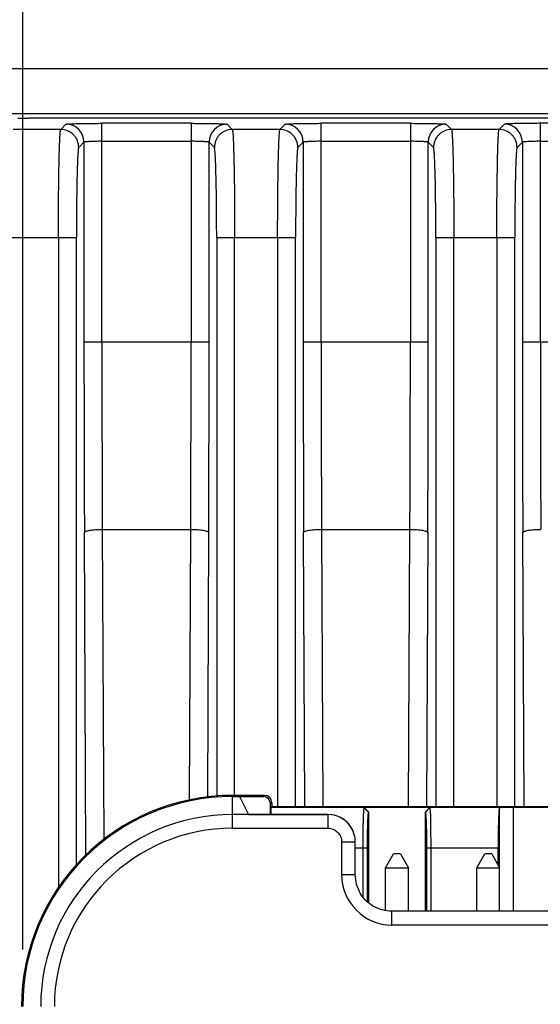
# Model space of a CAD drawing. Header units: inches. Extents: x 0 to 34, y 0 to 22.
# Tile 10 of 50: x 5.1 to 5.7, y 8.8 to 9.8. Entities that reach past the tile are written whole.
import ezdxf

# ---------------------------------------------------------------- set-up
doc = ezdxf.new("R2010")
doc.units = ezdxf.units.IN
doc.header["$LTSCALE"] = 1.87
doc.header["$MEASUREMENT"] = 0
doc.layers.get('0').update_dxf_attribs({"linetype": 'CONTINUOUS'})
doc.layers.add('DIMENSIONS', color=7, linetype='CONTINUOUS')
doc.styles.get("Standard").update_dxf_attribs({"font": 'txt', "width": 0.8})
doc.dimstyles.new('DIMSTYLE_1', dxfattribs={"dimtxt": 0.125, "dimasz": 0.18, "dimexe": 0.18, "dimexo": 0.0625, "dimgap": 0.09, "dimtad": 0, "dimtih": 1, "dimtoh": 1, "dimdec": 1, "dimdsep": 46, "dimtxsty": 'STANDARD', "dimblk": '_FILLED', "dimblk1": '_FILLED', "dimblk2": '_FILLED', "dimcen": 0.09, "dimadec": 0, "dimazin": 0, "dimtp": 0.1, "dimtm": 0.1, "dimtfac": 1, "dimtdec": 1, "dimtofl": 0, "dimtmove": 0, "dimatfit": 3, "dimldrblk": '_FILLED', "dimfxl": 1, "dimtolj": 1, "dimarcsym": 0})

# ---------------------------------------------------------------- blocks, each defined once
blk = doc.blocks.new('_FILLED')
at = {"color": 0, "linetype": 'BYBLOCK'}
blk.add_solid([(0, 0), (-1, 0.1736), (-1, -0.1736)], dxfattribs=at)
blk = doc.blocks.new('*D21')
at = {"layer": 'DIMENSIONS', "color": 2, "linetype": 'CONTINUOUS'}
for p, q in [((6.1345, 9.7858), (2.2098, 9.7858)), ((2.3348, 9.7858), (2.3348, 8.5133)), ((2.3348, 6.4338), (2.3348, 7.8571)), ((5.0303, 6.4338), (2.2098, 6.4338))]:
    blk.add_line(p, q, dxfattribs=at)
at = {"layer": 'DIMENSIONS', "color": 2, "linetype": 'CONTINUOUS', "xscale": 0.18, "yscale": 0.18, "zscale": 0.18}
for p, rotation in [((2.3348, 9.7858), 90), ((2.3348, 6.4338), 270)]:
    blk.add_blockref('_FILLED', p, dxfattribs=dict(at, rotation=rotation))
at = {"layer": 'DIMENSIONS', "color": 2, "linetype": 'CONTINUOUS', "insert": (2.3348, 8.4508), "char_height": 0.125, "width": 0.6, "attachment_point": 2, "line_spacing_factor": 0.9}
blk.add_mtext('85.7\\P[3.37]\\PMAX', dxfattribs=at)
blk = doc.blocks.new('*D22')
at = {"layer": 'DIMENSIONS', "color": 2, "linetype": 'CONTINUOUS'}
for p, q in [((5.1048, 8.8213), (5.1048, 11.084)), ((6.3248, 8.8213), (6.3248, 11.084)), ((5.1048, 10.959), (5.3523, 10.959)), ((6.3248, 10.959), (6.0773, 10.959))]:
    blk.add_line(p, q, dxfattribs=at)
at = {"layer": 'DIMENSIONS', "color": 2, "linetype": 'CONTINUOUS', "xscale": 0.18, "yscale": 0.18, "zscale": 0.18, "rotation": 180}
blk.add_blockref('_FILLED', (5.1048, 10.959), dxfattribs=at)
at = {"layer": 'DIMENSIONS', "color": 2, "linetype": 'CONTINUOUS', "xscale": 0.18, "yscale": 0.18, "zscale": 0.18}
blk.add_blockref('_FILLED', (6.3248, 10.959), dxfattribs=at)
at = {"layer": 'DIMENSIONS', "color": 2, "linetype": 'CONTINUOUS', "insert": (5.5148, 11.0215), "char_height": 0.125, "width": 0.6, "attachment_point": 2, "line_spacing_factor": 0.9}
blk.add_mtext('31\\P[1.22]', dxfattribs=at)
blk = doc.blocks.new('*D23')
at = {"layer": 'DIMENSIONS', "color": 2, "linetype": 'CONTINUOUS'}
for p, q in [((4.6675, 9.6381), (4.6675, 11.834)), ((6.7622, 9.6381), (6.7622, 11.834)), ((4.6675, 11.709), (5.3523, 11.709)), ((6.7622, 11.709), (6.0773, 11.709))]:
    blk.add_line(p, q, dxfattribs=at)
at = {"layer": 'DIMENSIONS', "color": 2, "linetype": 'CONTINUOUS', "xscale": 0.18, "yscale": 0.18, "zscale": 0.18, "rotation": 180}
blk.add_blockref('_FILLED', (4.6675, 11.709), dxfattribs=at)
at = {"layer": 'DIMENSIONS', "color": 2, "linetype": 'CONTINUOUS', "xscale": 0.18, "yscale": 0.18, "zscale": 0.18}
blk.add_blockref('_FILLED', (6.7622, 11.709), dxfattribs=at)
at = {"layer": 'DIMENSIONS', "color": 2, "linetype": 'CONTINUOUS', "insert": (5.6148, 11.7715), "char_height": 0.125, "width": 0.6, "attachment_point": 2, "line_spacing_factor": 0.9}
blk.add_mtext('53.2\\P[2.09]', dxfattribs=at)

msp = doc.modelspace()

# ---------------------------------------------------------------- linework, layer by layer
at = {"color": 7, "linetype": 'CONTINUOUS'}
for p, q in [((6.1388, 9.7366), (4.9983, 9.7366)), ((6.0867, 9.7318), (5.1112, 9.7318)), ((5.1464, 9.7195), (5.0943, 9.7195)), ((5.1464, 9.7195), (5.1522, 9.7252)), ((5.1916, 9.4866), (5.1916, 9.7263)), ((5.2893, 9.7263), (5.1916, 9.7263)), ((5.2893, 9.7263), (5.2893, 9.4866)), ((5.3287, 9.7252), (5.3344, 9.7195)), ((5.3866, 9.7195), (5.3344, 9.7195)), ((5.3866, 9.7195), (5.3924, 9.7252)), ((5.4317, 9.4866), (5.4317, 9.7263)), ((5.5295, 9.7263), (5.4317, 9.7263)), ((5.5295, 9.7263), (5.5295, 9.4866)), ((5.5688, 9.7252), (5.5746, 9.7195)), ((5.6268, 9.7195), (5.5746, 9.7195)), ((5.6268, 9.7195), (5.6325, 9.7252)), ((5.6719, 9.4866), (5.6719, 9.7263)), ((5.7578, 9.7263), (5.6719, 9.7263)), ((5.1719, 9.7056), (5.1661, 9.6998)), ((5.1719, 9.7056), (5.1719, 9.4866)), ((5.1916, 9.7066), (5.2893, 9.7066)), ((5.309, 9.4866), (5.309, 9.7056)), ((5.3148, 9.6998), (5.309, 9.7056)), ((5.412, 9.7056), (5.4063, 9.6998)), ((5.412, 9.7056), (5.412, 9.4866)), ((5.4317, 9.7066), (5.5295, 9.7066)), ((5.5491, 9.4866), (5.5491, 9.7056)), ((5.5549, 9.6998), (5.5491, 9.7056)), ((5.6522, 9.7056), (5.6464, 9.6998)), ((5.6522, 9.7056), (5.6522, 9.4866)), ((5.6719, 9.7066), (5.7578, 9.7066)), ((5.0771, 9.6014), (5.1636, 9.6014)), ((5.1439, 9.6014), (5.1439, 8.8894)), ((5.1636, 8.9142), (5.1636, 9.6014)), ((5.3173, 9.6014), (5.3173, 8.9893)), ((5.3173, 9.6014), (5.4038, 9.6014)), ((5.3369, 8.9901), (5.3369, 9.6014)), ((5.3841, 9.6014), (5.3841, 8.9781)), ((5.4038, 8.9781), (5.4038, 9.6014)), ((5.5574, 9.6014), (5.5574, 8.9781)), ((5.5574, 9.6014), (5.6439, 9.6014)), ((5.5771, 8.9781), (5.5771, 9.6014)), ((5.6242, 9.6014), (5.6242, 8.9781)), ((5.6439, 8.9781), (5.6439, 9.6014)), ((5.309, 9.4866), (5.1719, 9.4866)), ((5.5491, 9.4866), (5.412, 9.4866)), ((5.7775, 9.4866), (5.6522, 9.4866)), ((5.174, 8.9249), (5.1724, 9.2781)), ((5.192, 9.2815), (5.1936, 8.9419)), ((5.192, 9.2815), (5.2888, 9.2815)), ((5.2875, 8.9851), (5.2888, 9.2815)), ((5.3085, 9.2781), (5.3072, 8.9884)), ((5.4139, 8.9781), (5.4125, 9.2781)), ((5.4322, 9.2815), (5.4336, 8.9781)), ((5.4322, 9.2815), (5.529, 9.2815)), ((5.5276, 8.9781), (5.529, 9.2815)), ((5.5487, 9.2781), (5.5473, 8.9781)), ((5.6541, 8.9781), (5.6527, 9.2781)), ((5.3348, 8.9541), (5.3348, 8.9901)), ((5.3697, 8.9901), (5.3348, 8.9901)), ((5.3348, 8.9888), (5.3683, 8.9888)), ((5.3424, 8.9888), (5.3522, 8.9691)), ((5.3683, 8.9888), (5.3697, 8.9901)), ((5.3777, 8.9821), (5.3763, 8.9808)), ((5.3763, 8.9691), (5.3763, 8.9808)), ((5.3763, 8.9768), (5.3777, 8.9781)), ((5.4787, 8.9768), (5.3764, 8.9768)), ((5.3777, 8.9821), (5.3777, 8.9781)), ((5.3777, 8.9781), (6.052, 8.9781)), ((5.479, 8.9769), (5.4787, 8.9768)), ((5.4787, 8.9768), (5.4839, 8.9715)), ((5.479, 8.9769), (5.4841, 8.9716)), ((5.5507, 8.9769), (5.479, 8.9769)), ((5.5456, 8.9716), (5.5507, 8.9769)), ((5.5458, 8.9715), (5.551, 8.9768)), ((5.551, 8.9768), (5.5507, 8.9769)), ((5.6296, 8.9768), (5.551, 8.9768)), ((5.6268, 8.9758), (5.6268, 8.9118)), ((5.6424, 8.8632), (5.6424, 8.9769)), ((5.7873, 8.9769), (5.6424, 8.9769)), ((5.4392, 8.9691), (5.3348, 8.9691)), ((5.3522, 8.9691), (5.4392, 8.9691)), ((5.4392, 8.9691), (5.4392, 8.9541)), ((5.4839, 8.9715), (5.4841, 8.9716)), ((5.4841, 8.872), (5.4841, 8.9716)), ((5.5456, 8.9716), (5.5456, 8.8632)), ((5.5456, 8.9716), (5.5458, 8.9715)), ((5.3348, 8.9541), (5.4392, 8.9541)), ((5.466, 8.9525), (5.4661, 8.9525)), ((5.4664, 8.9516), (5.466, 8.9525)), ((5.4542, 8.9391), (5.4542, 8.9031)), ((5.4542, 8.9391), (5.4692, 8.9391)), ((5.4692, 8.9031), (5.4692, 8.9391)), ((5.4692, 8.9328), (5.4825, 8.9328)), ((5.4774, 8.9328), (5.4774, 8.879)), ((5.4825, 8.8734), (5.4825, 8.9328)), ((5.5472, 8.9328), (5.5472, 8.8632)), ((5.5472, 8.9328), (5.6256, 8.9328)), ((5.5523, 8.8632), (5.5523, 8.9328)), ((5.6256, 8.9139), (5.6256, 8.9328)), ((5.5023, 8.9109), (5.511, 8.9259)), ((5.5187, 8.9259), (5.511, 8.9259)), ((5.5187, 8.9259), (5.5273, 8.9109)), ((5.6023, 8.9109), (5.611, 8.9259)), ((5.6187, 8.9259), (5.611, 8.9259)), ((5.6187, 8.9259), (5.6273, 8.9109)), ((5.5023, 8.8638), (5.5023, 8.9109)), ((5.5023, 8.9109), (5.5273, 8.9109)), ((5.5273, 8.8632), (5.5273, 8.9109)), ((5.6023, 8.8632), (5.6023, 8.9109)), ((5.6023, 8.9109), (5.6273, 8.9109)), ((5.6273, 8.8632), (5.6273, 8.9109)), ((5.4692, 8.9031), (5.4542, 8.9031)), ((5.5092, 8.8482), (5.5092, 8.8632)), ((5.9205, 8.8632), (5.5092, 8.8632)), ((5.5092, 8.8482), (5.9205, 8.8482))]:
    msp.add_line(p, q, dxfattribs=at)
for points in [[(5.4692, 8.9391), (5.4692, 8.9408), (5.469, 8.943), (5.4686, 8.9452), (5.468, 8.9474), (5.4673, 8.9496), (5.4664, 8.9516)], [(5.5092, 8.8632), (5.5068, 8.8632), (5.5041, 8.8635), (5.5014, 8.8639), (5.4987, 8.8646), (5.496, 8.8654), (5.4934, 8.8664), (5.4909, 8.8676), (5.4885, 8.8689), (5.4862, 8.8704), (5.484, 8.8721), (5.4819, 8.8739), (5.48, 8.8758), (5.4782, 8.8779), (5.4765, 8.8801), (5.475, 8.8824), (5.4737, 8.8848), (5.4725, 8.8873), (5.4715, 8.8899), (5.4706, 8.8926), (5.47, 8.8953), (5.4696, 8.898), (5.4693, 8.9007), (5.4692, 8.9031)]]:
    msp.add_lwpolyline(points, dxfattribs=at)
for centre, radius, start, end in [((5.1522, 9.7056), 0.0197, 0.0472, 89.9528), ((5.3287, 9.7056), 0.0197, 90.0471, 179.9529), ((5.3923, 9.7056), 0.0197, 0.0472, 89.9528), ((5.5688, 9.7056), 0.0197, 90.0471, 179.9529), ((5.6325, 9.7056), 0.0197, 0.0472, 89.9528), ((50.2464, 9.4856), 45.0745, 179.99874, 180.26379), ((49.0715, 9.4863), 43.88, 179.99955, 180.26735), ((-38.2559, 9.4855), 43.5452, 359.73162, 0.00148), ((-40.1113, 9.4864), 45.4203, 359.73722, 0.00025), ((50.4866, 9.4856), 45.0745, 179.99874, 180.26379), ((49.3117, 9.4863), 43.88, 179.99955, 180.26735), ((-38.0157, 9.4855), 43.5452, 359.73162, 0.00148), ((-39.8712, 9.4864), 45.4203, 359.73722, 0.00025), ((50.7267, 9.4856), 45.0745, 179.99874, 180.26379), ((49.5519, 9.4863), 43.88, 179.99955, 180.26735), ((5.3348, 8.7588), 0.2313, 90, 180), ((5.3348, 8.7588), 0.23, 90, 180), ((5.3348, 8.7588), 0.2103, 90, 180), ((5.4392, 8.9391), 0.03, 26.5469, 89.9869), ((5.4392, 8.9391), 0.03, 38.3723, 90.0174), ((5.3348, 8.7588), 0.1953, 90, 180), ((5.4392, 8.9391), 0.03, 37.825, 38.3724), ((5.4392, 8.9391), 0.03, 34.2611, 37.8244), ((5.4392, 8.9391), 0.03, 26.8675, 34.2609), ((5.4392, 8.9391), 0.03, 26.621, 26.8676), ((5.5092, 8.9031), 0.055, 179.9998, 270.0002)]:
    msp.add_arc(centre, radius, start, end, dxfattribs=at)
for centre, major_axis, ratio, start_param, end_param in [((5.1112, 9.7321), (0.0118, 0), 0.026186, -3.141593, -1.570796), ((5.3683, 8.9808), (0.00566, 0.00566), 0.999695, -0.785246, 0.785246), ((5.3697, 8.9821), (-0.00566, -0.00566), 0.999695, 2.356347, 3.926839), ((5.6271, 8.9328), (0, 0.044), 0.034921, 0.20785, 1.570796), ((5.6424, 8.9766), (0.0156, 0), 0.017455, 1.570796, 2.538911)]:
    msp.add_ellipse(centre, major_axis=major_axis, ratio=ratio, start_param=start_param, end_param=end_param, dxfattribs=at)
for points, knots in [([(5.1439, 9.6014), (5.1439, 9.609), (5.144, 9.6238), (5.1441, 9.6421), (5.1442, 9.6561), (5.1443, 9.6659), (5.1445, 9.6751), (5.1446, 9.6836), (5.1448, 9.6913), (5.145, 9.6982), (5.1452, 9.7042), (5.1454, 9.7087), (5.1456, 9.7117), (5.1457, 9.7136), (5.1458, 9.7152), (5.1459, 9.7166), (5.146, 9.7177), (5.1462, 9.7185), (5.1463, 9.7191), (5.1464, 9.7194), (5.1464, 9.7195), (5.1464, 9.7195)], [0, 0, 0, 0, 0.191805, 0.376473, 0.463952, 0.547127, 0.625241, 0.697534, 0.763289, 0.821953, 0.873011, 0.915953, 0.934228, 0.950322, 0.964213, 0.975878, 0.985296, 0.992451, 0.997335, 0.998935, 1, 1, 1, 1]), ([(5.1661, 9.6998), (5.1661, 9.7023), (5.1654, 9.7061), (5.163, 9.7107), (5.1604, 9.7138), (5.1573, 9.7164), (5.1527, 9.7188), (5.1489, 9.7195), (5.1464, 9.7195)], [0, 0, 0, 0, 0.239462, 0.368441, 0.5, 0.631559, 0.760538, 1, 1, 1, 1]), ([(5.1522, 9.7252), (5.1522, 9.7253), (5.1523, 9.7253), (5.1525, 9.7254), (5.1528, 9.7254), (5.1531, 9.7255), (5.1536, 9.7255), (5.1544, 9.7256), (5.1556, 9.7256), (5.1573, 9.7257), (5.1593, 9.7258), (5.1616, 9.7259), (5.1642, 9.726), (5.167, 9.726), (5.1712, 9.7261), (5.1769, 9.7262), (5.1841, 9.7262), (5.189, 9.7263), (5.1916, 9.7263)], [0, 0, 0, 0, 0.002545, 0.007376, 0.014534, 0.024014, 0.035782, 0.04979, 0.084341, 0.127282, 0.178233, 0.236807, 0.302532, 0.374834, 0.452986, 0.62368, 0.808228, 1, 1, 1, 1]), ([(5.2893, 9.7263), (5.2918, 9.7263), (5.2968, 9.7262), (5.304, 9.7262), (5.3096, 9.7261), (5.3139, 9.726), (5.3167, 9.726), (5.3193, 9.7259), (5.3216, 9.7258), (5.3236, 9.7257), (5.3253, 9.7256), (5.3265, 9.7256), (5.3273, 9.7255), (5.3277, 9.7255), (5.3281, 9.7254), (5.3284, 9.7254), (5.3285, 9.7253), (5.3286, 9.7253), (5.3287, 9.7252)], [0, 0, 0, 0, 0.191772, 0.37632, 0.547014, 0.625166, 0.697468, 0.763193, 0.821767, 0.872718, 0.915659, 0.95021, 0.964218, 0.975985, 0.985466, 0.992623, 0.997455, 1, 1, 1, 1]), ([(5.3344, 9.7195), (5.332, 9.7195), (5.3281, 9.7188), (5.3236, 9.7164), (5.3204, 9.7138), (5.3179, 9.7107), (5.3155, 9.7061), (5.3148, 9.7023), (5.3148, 9.6998)], [0, 0, 0, 0, 0.239462, 0.368441, 0.5, 0.631559, 0.760538, 1, 1, 1, 1]), ([(5.3344, 9.7195), (5.3345, 9.7195), (5.3345, 9.7194), (5.3346, 9.7191), (5.3347, 9.7185), (5.3348, 9.7177), (5.3349, 9.7166), (5.3351, 9.7152), (5.3352, 9.7136), (5.3353, 9.7117), (5.3355, 9.7087), (5.3356, 9.7042), (5.3358, 9.6982), (5.336, 9.6913), (5.3362, 9.6836), (5.3364, 9.6751), (5.3365, 9.6659), (5.3367, 9.6561), (5.3368, 9.6421), (5.3369, 9.6238), (5.3369, 9.609), (5.3369, 9.6014)], [0, 0, 0, 0, 0.001065, 0.002665, 0.007549, 0.014704, 0.024122, 0.035787, 0.049678, 0.065772, 0.084047, 0.126989, 0.178047, 0.236711, 0.302466, 0.37476, 0.452873, 0.536048, 0.623527, 0.808195, 1, 1, 1, 1]), ([(5.3841, 9.6014), (5.3841, 9.609), (5.3841, 9.6238), (5.3842, 9.6421), (5.3844, 9.6561), (5.3845, 9.6659), (5.3846, 9.6751), (5.3848, 9.6836), (5.385, 9.6913), (5.3852, 9.6982), (5.3854, 9.7042), (5.3856, 9.7087), (5.3857, 9.7117), (5.3859, 9.7136), (5.386, 9.7152), (5.3861, 9.7166), (5.3862, 9.7177), (5.3863, 9.7185), (5.3864, 9.7191), (5.3865, 9.7194), (5.3866, 9.7195), (5.3866, 9.7195)], [0, 0, 0, 0, 0.191805, 0.376473, 0.463952, 0.547127, 0.62524, 0.697534, 0.763289, 0.821953, 0.873011, 0.915953, 0.934228, 0.950322, 0.964213, 0.975878, 0.985296, 0.992451, 0.997335, 0.998935, 1, 1, 1, 1]), ([(5.4063, 9.6998), (5.4063, 9.7023), (5.4055, 9.7061), (5.4031, 9.7107), (5.4006, 9.7138), (5.3974, 9.7164), (5.3929, 9.7188), (5.3891, 9.7195), (5.3866, 9.7195)], [0, 0, 0, 0, 0.239462, 0.36844, 0.5, 0.631559, 0.760538, 1, 1, 1, 1]), ([(5.3924, 9.7252), (5.3924, 9.7253), (5.3925, 9.7253), (5.3927, 9.7254), (5.3929, 9.7254), (5.3933, 9.7255), (5.3938, 9.7255), (5.3946, 9.7256), (5.3958, 9.7256), (5.3974, 9.7257), (5.3994, 9.7258), (5.4017, 9.7259), (5.4043, 9.726), (5.4072, 9.726), (5.4114, 9.7261), (5.4171, 9.7262), (5.4243, 9.7262), (5.4292, 9.7263), (5.4317, 9.7263)], [0, 0, 0, 0, 0.002545, 0.007376, 0.014534, 0.024014, 0.035782, 0.04979, 0.084341, 0.127282, 0.178233, 0.236807, 0.302532, 0.374834, 0.452986, 0.62368, 0.808228, 1, 1, 1, 1]), ([(5.5295, 9.7263), (5.532, 9.7263), (5.5369, 9.7262), (5.5441, 9.7262), (5.5498, 9.7261), (5.554, 9.726), (5.5569, 9.726), (5.5594, 9.7259), (5.5617, 9.7258), (5.5637, 9.7257), (5.5654, 9.7256), (5.5666, 9.7256), (5.5674, 9.7255), (5.5679, 9.7255), (5.5682, 9.7254), (5.5685, 9.7254), (5.5687, 9.7253), (5.5688, 9.7253), (5.5688, 9.7252)], [0, 0, 0, 0, 0.191772, 0.37632, 0.547014, 0.625166, 0.697468, 0.763193, 0.821767, 0.872718, 0.915659, 0.95021, 0.964218, 0.975985, 0.985466, 0.992623, 0.997455, 1, 1, 1, 1]), ([(5.5746, 9.7195), (5.5721, 9.7195), (5.5683, 9.7188), (5.5637, 9.7164), (5.5606, 9.7138), (5.558, 9.7107), (5.5556, 9.7061), (5.5549, 9.7023), (5.5549, 9.6998)], [0, 0, 0, 0, 0.239462, 0.368441, 0.5, 0.631559, 0.760538, 1, 1, 1, 1]), ([(5.5746, 9.7195), (5.5746, 9.7195), (5.5747, 9.7194), (5.5748, 9.7191), (5.5749, 9.7185), (5.575, 9.7177), (5.5751, 9.7166), (5.5752, 9.7152), (5.5753, 9.7136), (5.5754, 9.7117), (5.5756, 9.7087), (5.5758, 9.7042), (5.576, 9.6982), (5.5762, 9.6913), (5.5764, 9.6836), (5.5765, 9.6751), (5.5767, 9.6659), (5.5768, 9.6561), (5.577, 9.6421), (5.5771, 9.6238), (5.5771, 9.609), (5.5771, 9.6014)], [0, 0, 0, 0, 0.001065, 0.002665, 0.007549, 0.014704, 0.024122, 0.035787, 0.049678, 0.065772, 0.084047, 0.126989, 0.178047, 0.236711, 0.302466, 0.37476, 0.452873, 0.536048, 0.623527, 0.808195, 1, 1, 1, 1]), ([(5.6242, 9.6014), (5.6242, 9.609), (5.6243, 9.6238), (5.6244, 9.6421), (5.6245, 9.6561), (5.6247, 9.6659), (5.6248, 9.6751), (5.625, 9.6836), (5.6251, 9.6913), (5.6253, 9.6982), (5.6255, 9.7042), (5.6257, 9.7087), (5.6259, 9.7117), (5.626, 9.7136), (5.6261, 9.7152), (5.6262, 9.7166), (5.6264, 9.7177), (5.6265, 9.7185), (5.6266, 9.7191), (5.6267, 9.7194), (5.6267, 9.7195), (5.6268, 9.7195)], [0, 0, 0, 0, 0.191805, 0.376473, 0.463952, 0.547127, 0.625241, 0.697534, 0.763289, 0.821953, 0.873011, 0.915953, 0.934228, 0.950322, 0.964213, 0.975878, 0.985296, 0.992451, 0.997335, 0.998935, 1, 1, 1, 1]), ([(5.6464, 9.6998), (5.6464, 9.7023), (5.6457, 9.7061), (5.6433, 9.7107), (5.6408, 9.7138), (5.6376, 9.7164), (5.633, 9.7188), (5.6292, 9.7195), (5.6268, 9.7195)], [0, 0, 0, 0, 0.239462, 0.368441, 0.5, 0.631559, 0.760538, 1, 1, 1, 1]), ([(5.6719, 9.7263), (5.6694, 9.7263), (5.6644, 9.7262), (5.6572, 9.7262), (5.6515, 9.7261), (5.6473, 9.726), (5.6445, 9.726), (5.6419, 9.7259), (5.6396, 9.7258), (5.6376, 9.7257), (5.6359, 9.7256), (5.6347, 9.7256), (5.6339, 9.7255), (5.6335, 9.7255), (5.6331, 9.7254), (5.6328, 9.7254), (5.6326, 9.7253), (5.6325, 9.7253), (5.6325, 9.7252)], [0, 0, 0, 0, 0.191771, 0.376313, 0.54702, 0.625172, 0.69747, 0.7632, 0.821772, 0.872709, 0.915642, 0.950201, 0.964216, 0.975991, 0.985477, 0.992635, 0.997465, 1, 1, 1, 1]), ([(5.1661, 9.6998), (5.1661, 9.6998), (5.166, 9.6997), (5.1659, 9.6995), (5.1658, 9.699), (5.1657, 9.6983), (5.1656, 9.6974), (5.1655, 9.6963), (5.1654, 9.6949), (5.1653, 9.6933), (5.1651, 9.6908), (5.1649, 9.6871), (5.1647, 9.6821), (5.1645, 9.6763), (5.1643, 9.6699), (5.1642, 9.6628), (5.164, 9.6551), (5.1639, 9.647), (5.1638, 9.6353), (5.1636, 9.6201), (5.1636, 9.6077), (5.1636, 9.6014)], [0, 0, 0, 0, 0.00112, 0.002758, 0.007689, 0.014874, 0.024314, 0.035995, 0.049898, 0.066, 0.08428, 0.127226, 0.178282, 0.236936, 0.302678, 0.374954, 0.453046, 0.536197, 0.623648, 0.808257, 1, 1, 1, 1]), ([(5.1916, 9.7066), (5.1903, 9.7066), (5.1878, 9.7066), (5.1842, 9.7065), (5.1809, 9.7064), (5.1784, 9.7063), (5.1766, 9.7062), (5.1754, 9.7061), (5.1744, 9.7061), (5.1736, 9.706), (5.1729, 9.7059), (5.1724, 9.7058), (5.1721, 9.7057), (5.1719, 9.7056), (5.1719, 9.7056), (5.1719, 9.7056)], [0, 0, 0, 0, 0.191286, 0.375459, 0.545676, 0.695637, 0.761259, 0.819821, 0.870794, 0.913725, 0.948249, 0.974104, 0.991191, 0.996538, 1, 1, 1, 1]), ([(5.309, 9.7056), (5.309, 9.7056), (5.3089, 9.7056), (5.3088, 9.7057), (5.3085, 9.7058), (5.308, 9.7059), (5.3073, 9.706), (5.3065, 9.7061), (5.3055, 9.7061), (5.3043, 9.7062), (5.3025, 9.7063), (5.3, 9.7064), (5.2966, 9.7065), (5.293, 9.7066), (5.2906, 9.7066), (5.2893, 9.7066)], [0, 0, 0, 0, 0.003461, 0.008807, 0.025894, 0.051749, 0.086273, 0.129205, 0.180178, 0.23874, 0.304362, 0.454323, 0.62454, 0.808714, 1, 1, 1, 1]), ([(5.3173, 9.6014), (5.3173, 9.6077), (5.3172, 9.6201), (5.3171, 9.6353), (5.317, 9.647), (5.3169, 9.6551), (5.3167, 9.6628), (5.3165, 9.6699), (5.3164, 9.6763), (5.3162, 9.6821), (5.316, 9.6871), (5.3158, 9.6908), (5.3156, 9.6933), (5.3155, 9.6949), (5.3154, 9.6963), (5.3153, 9.6974), (5.3151, 9.6983), (5.315, 9.699), (5.3149, 9.6995), (5.3148, 9.6997), (5.3148, 9.6998), (5.3148, 9.6998)], [0, 0, 0, 0, 0.191756, 0.376404, 0.463871, 0.54702, 0.625106, 0.697379, 0.763116, 0.821757, 0.872801, 0.915741, 0.93402, 0.950119, 0.964017, 0.975694, 0.98513, 0.992311, 0.997241, 0.99888, 1, 1, 1, 1]), ([(5.4063, 9.6998), (5.4062, 9.6998), (5.4062, 9.6997), (5.4061, 9.6995), (5.406, 9.699), (5.4059, 9.6983), (5.4058, 9.6974), (5.4056, 9.6963), (5.4055, 9.6949), (5.4054, 9.6933), (5.4053, 9.6908), (5.4051, 9.6871), (5.4049, 9.6821), (5.4047, 9.6763), (5.4045, 9.6699), (5.4043, 9.6628), (5.4042, 9.6551), (5.404, 9.647), (5.4039, 9.6353), (5.4038, 9.6201), (5.4038, 9.6077), (5.4038, 9.6014)], [0, 0, 0, 0, 0.00112, 0.002758, 0.007689, 0.014874, 0.024314, 0.035995, 0.049898, 0.066, 0.08428, 0.127226, 0.178282, 0.236936, 0.302678, 0.374954, 0.453046, 0.536197, 0.623648, 0.808257, 1, 1, 1, 1]), ([(5.4317, 9.7066), (5.4305, 9.7066), (5.428, 9.7066), (5.4244, 9.7065), (5.4211, 9.7064), (5.4185, 9.7063), (5.4167, 9.7062), (5.4156, 9.7061), (5.4146, 9.7061), (5.4137, 9.706), (5.4131, 9.7059), (5.4126, 9.7058), (5.4122, 9.7057), (5.4121, 9.7056), (5.412, 9.7056), (5.412, 9.7056)], [0, 0, 0, 0, 0.191286, 0.375459, 0.545676, 0.695637, 0.761259, 0.819821, 0.870794, 0.913725, 0.948249, 0.974104, 0.991191, 0.996538, 1, 1, 1, 1]), ([(5.5491, 9.7056), (5.5491, 9.7056), (5.5491, 9.7056), (5.5489, 9.7057), (5.5486, 9.7058), (5.5481, 9.7059), (5.5475, 9.706), (5.5466, 9.7061), (5.5456, 9.7061), (5.5445, 9.7062), (5.5427, 9.7063), (5.5401, 9.7064), (5.5368, 9.7065), (5.5332, 9.7066), (5.5307, 9.7066), (5.5295, 9.7066)], [0, 0, 0, 0, 0.003461, 0.008807, 0.025894, 0.051749, 0.086273, 0.129205, 0.180178, 0.23874, 0.304362, 0.454323, 0.62454, 0.808714, 1, 1, 1, 1]), ([(5.5574, 9.6014), (5.5574, 9.6077), (5.5574, 9.6201), (5.5573, 9.6353), (5.5571, 9.647), (5.557, 9.6551), (5.5569, 9.6628), (5.5567, 9.6699), (5.5565, 9.6763), (5.5563, 9.6821), (5.5561, 9.6871), (5.5559, 9.6908), (5.5558, 9.6933), (5.5557, 9.6949), (5.5555, 9.6963), (5.5554, 9.6974), (5.5553, 9.6983), (5.5552, 9.699), (5.5551, 9.6995), (5.555, 9.6997), (5.5549, 9.6998), (5.5549, 9.6998)], [0, 0, 0, 0, 0.191756, 0.376404, 0.463871, 0.54702, 0.625106, 0.697379, 0.763116, 0.821757, 0.872801, 0.915741, 0.93402, 0.950119, 0.964017, 0.975694, 0.98513, 0.992311, 0.997241, 0.99888, 1, 1, 1, 1]), ([(5.6464, 9.6998), (5.6464, 9.6998), (5.6464, 9.6997), (5.6463, 9.6995), (5.6462, 9.699), (5.646, 9.6983), (5.6459, 9.6974), (5.6458, 9.6963), (5.6457, 9.6949), (5.6456, 9.6933), (5.6454, 9.6908), (5.6452, 9.6871), (5.645, 9.6821), (5.6448, 9.6763), (5.6446, 9.6699), (5.6445, 9.6628), (5.6443, 9.6551), (5.6442, 9.647), (5.6441, 9.6353), (5.644, 9.6201), (5.6439, 9.6077), (5.6439, 9.6014)], [0, 0, 0, 0, 0.00112, 0.002758, 0.007689, 0.014874, 0.024314, 0.035995, 0.049898, 0.066, 0.08428, 0.127226, 0.178282, 0.236936, 0.302678, 0.374954, 0.453046, 0.536197, 0.623648, 0.808257, 1, 1, 1, 1]), ([(5.6719, 9.7066), (5.6706, 9.7066), (5.6681, 9.7066), (5.6645, 9.7065), (5.6612, 9.7064), (5.6587, 9.7063), (5.6569, 9.7062), (5.6557, 9.7061), (5.6547, 9.7061), (5.6539, 9.706), (5.6532, 9.7059), (5.6527, 9.7058), (5.6524, 9.7057), (5.6523, 9.7056), (5.6522, 9.7056), (5.6522, 9.7056)], [0, 0, 0, 0, 0.191286, 0.375459, 0.545676, 0.695637, 0.761259, 0.819821, 0.870794, 0.913725, 0.948249, 0.974104, 0.991191, 0.996538, 1, 1, 1, 1]), ([(5.1724, 9.2781), (5.1724, 9.2784), (5.1728, 9.2788), (5.1734, 9.2791), (5.174, 9.2794), (5.1749, 9.2797), (5.1763, 9.2801), (5.1785, 9.2806), (5.1814, 9.281), (5.1847, 9.2813), (5.1883, 9.2815), (5.1908, 9.2815), (5.192, 9.2815)], [0, 0, 0, 0, 0.039422, 0.068636, 0.105162, 0.149114, 0.200339, 0.323209, 0.470019, 0.635753, 0.81455, 1, 1, 1, 1]), ([(5.2888, 9.2815), (5.2901, 9.2815), (5.2926, 9.2815), (5.2962, 9.2813), (5.2995, 9.281), (5.3024, 9.2806), (5.3046, 9.2801), (5.306, 9.2797), (5.3068, 9.2794), (5.3075, 9.2791), (5.3081, 9.2788), (5.3085, 9.2784), (5.3085, 9.2781)], [0, 0, 0, 0, 0.18545, 0.364247, 0.529981, 0.676791, 0.799661, 0.850886, 0.894838, 0.931364, 0.960578, 1, 1, 1, 1]), ([(5.4125, 9.2781), (5.4126, 9.2784), (5.4129, 9.2788), (5.4135, 9.2791), (5.4142, 9.2794), (5.415, 9.2797), (5.4165, 9.2801), (5.4186, 9.2806), (5.4215, 9.281), (5.4249, 9.2813), (5.4285, 9.2815), (5.4309, 9.2815), (5.4322, 9.2815)], [0, 0, 0, 0, 0.039422, 0.068636, 0.105162, 0.149114, 0.200339, 0.323209, 0.470019, 0.635753, 0.81455, 1, 1, 1, 1]), ([(5.529, 9.2815), (5.5303, 9.2815), (5.5327, 9.2815), (5.5363, 9.2813), (5.5396, 9.281), (5.5426, 9.2806), (5.5447, 9.2801), (5.5461, 9.2797), (5.547, 9.2794), (5.5477, 9.2791), (5.5483, 9.2788), (5.5486, 9.2784), (5.5487, 9.2781)], [0, 0, 0, 0, 0.18545, 0.364247, 0.529981, 0.676791, 0.799661, 0.850886, 0.894838, 0.931364, 0.960578, 1, 1, 1, 1]), ([(5.6527, 9.2781), (5.6527, 9.2784), (5.6531, 9.2788), (5.6537, 9.2791), (5.6544, 9.2794), (5.6552, 9.2797), (5.6566, 9.2801), (5.6588, 9.2806), (5.6617, 9.281), (5.665, 9.2813), (5.6686, 9.2815), (5.6711, 9.2815), (5.6723, 9.2815)], [0, 0, 0, 0, 0.039422, 0.068636, 0.105162, 0.149114, 0.200339, 0.323209, 0.470019, 0.635753, 0.81455, 1, 1, 1, 1]), ([(5.3764, 8.9768), (5.3764, 8.9768), (5.3764, 8.9768), (5.3764, 8.9768), (5.3763, 8.9768), (5.3763, 8.9768), (5.3763, 8.9768)], [0, 0, 0, 0, 0.241579, 0.499231, 0.741474, 1, 1, 1, 1]), ([(5.3764, 8.9768), (5.3764, 8.9768), (5.3764, 8.9767), (5.3764, 8.9766), (5.3764, 8.9764), (5.3765, 8.9762), (5.3765, 8.9759), (5.3765, 8.9754), (5.3766, 8.9746), (5.3766, 8.9736), (5.3767, 8.9723), (5.3767, 8.9708), (5.3768, 8.9697), (5.3768, 8.9691)], [0, 0, 0, 0, 0.00843, 0.02406, 0.046796, 0.076829, 0.114368, 0.159362, 0.271329, 0.412178, 0.581185, 0.777469, 1, 1, 1, 1]), ([(5.4787, 8.9768), (5.4787, 8.9767), (5.4787, 8.9766), (5.4787, 8.9764), (5.4786, 8.9761), (5.4786, 8.9758), (5.4785, 8.9753), (5.4784, 8.9744), (5.4782, 8.9731), (5.4781, 8.9712), (5.4779, 8.969), (5.4778, 8.9664), (5.4776, 8.9624), (5.4776, 8.9567), (5.4775, 8.9492), (5.4775, 8.9412), (5.4775, 8.9356), (5.4774, 8.9328)], [0, 0, 0, 0, 0.002076, 0.006517, 0.013312, 0.022438, 0.03387, 0.047576, 0.08166, 0.124347, 0.175231, 0.233842, 0.299642, 0.450312, 0.621641, 0.807197, 1, 1, 1, 1]), ([(5.5523, 8.9328), (5.5522, 8.9356), (5.5521, 8.9412), (5.5521, 8.9492), (5.5521, 8.9567), (5.552, 8.9624), (5.5519, 8.9664), (5.5518, 8.969), (5.5516, 8.9712), (5.5514, 8.9731), (5.5513, 8.9744), (5.5512, 8.9753), (5.5511, 8.9758), (5.5511, 8.9761), (5.551, 8.9764), (5.551, 8.9766), (5.551, 8.9767), (5.551, 8.9768)], [0, 0, 0, 0, 0.192803, 0.378359, 0.549688, 0.700358, 0.766158, 0.824769, 0.875653, 0.91834, 0.952424, 0.96613, 0.977562, 0.986688, 0.993483, 0.997924, 1, 1, 1, 1]), ([(5.6296, 8.9768), (5.6292, 8.9768), (5.6285, 8.9767), (5.6277, 8.9766), (5.6273, 8.9764), (5.627, 8.9762), (5.6269, 8.976), (5.6268, 8.9759), (5.6268, 8.9758)], [0, 0, 0, 0, 0.367798, 0.647352, 0.75591, 0.846875, 0.925554, 1, 1, 1, 1]), ([(5.4825, 8.9328), (5.4825, 8.9353), (5.4825, 8.9402), (5.4826, 8.9473), (5.4827, 8.9529), (5.4828, 8.957), (5.4829, 8.9598), (5.483, 8.9623), (5.4831, 8.9646), (5.4832, 8.9666), (5.4833, 8.9683), (5.4834, 8.9696), (5.4835, 8.9705), (5.4836, 8.971), (5.4837, 8.9713), (5.4837, 8.9714), (5.4838, 8.9715), (5.4838, 8.9715), (5.4839, 8.9715)], [0, 0, 0, 0, 0.194262, 0.378663, 0.548211, 0.625855, 0.697913, 0.763762, 0.822779, 0.874344, 0.917836, 0.952645, 0.978173, 0.987284, 0.99389, 0.996253, 0.998007, 1, 1, 1, 1]), ([(5.5458, 8.9715), (5.5459, 8.9715), (5.5459, 8.9715), (5.5459, 8.9714), (5.546, 8.9713), (5.546, 8.971), (5.5461, 8.9705), (5.5462, 8.9696), (5.5464, 8.9683), (5.5465, 8.9666), (5.5466, 8.9646), (5.5467, 8.9623), (5.5468, 8.9598), (5.5469, 8.957), (5.547, 8.9529), (5.5471, 8.9473), (5.5472, 8.9402), (5.5472, 8.9353), (5.5472, 8.9328)], [0, 0, 0, 0, 0.001993, 0.003747, 0.00611, 0.012716, 0.021827, 0.047355, 0.082164, 0.125656, 0.177221, 0.236238, 0.302087, 0.374145, 0.451789, 0.621337, 0.805738, 1, 1, 1, 1]), ([(5.4392, 8.9541), (5.4412, 8.9541), (5.4451, 8.9533), (5.4501, 8.95), (5.4534, 8.945), (5.4542, 8.941), (5.4542, 8.9391)], [0, 0, 0, 0, 0.250087, 0.499925, 0.749807, 1, 1, 1, 1])]:
    msp.add_open_spline(points, degree=3, knots=knots, dxfattribs=at)

# ---------------------------------------------------------------- dimensions: what is measured, and where the dimension line sits
at = {"layer": 'DIMENSIONS', "color": 2, "linetype": 'CONTINUOUS'}
for base, p1, p2, picture, middle in [((4.6675, 11.709), (6.7622, 9.6381), (4.6675, 9.6381), '*D23', (5.5898, 11.6153)), ((5.1048, 10.959), (6.3248, 8.8213), (5.1048, 8.8213), '*D22', (5.6398, 10.8653))]:
    dim = msp.add_linear_dim(base=base, p1=p1, p2=p2, angle=180, dimstyle='DIMSTYLE_1', dxfattribs=at)
    dim.commit()
    dim.dimension.update_dxf_attribs({"geometry": picture, "text_midpoint": middle, "dimtype": 160})
dim = msp.add_linear_dim(base=(2.3348, 6.4338), p1=(6.1345, 9.7858), p2=(5.0303, 6.4338), angle=270, text='85.7\\P[3.37]\\PMAX', dimstyle='DIMSTYLE_1', dxfattribs=at)
dim.commit()
dim.dimension.update_dxf_attribs({"geometry": '*D21', "text_midpoint": (2.0348, 8.1852), "dimtype": 160})

doc.saveas('drawing.dxf')
